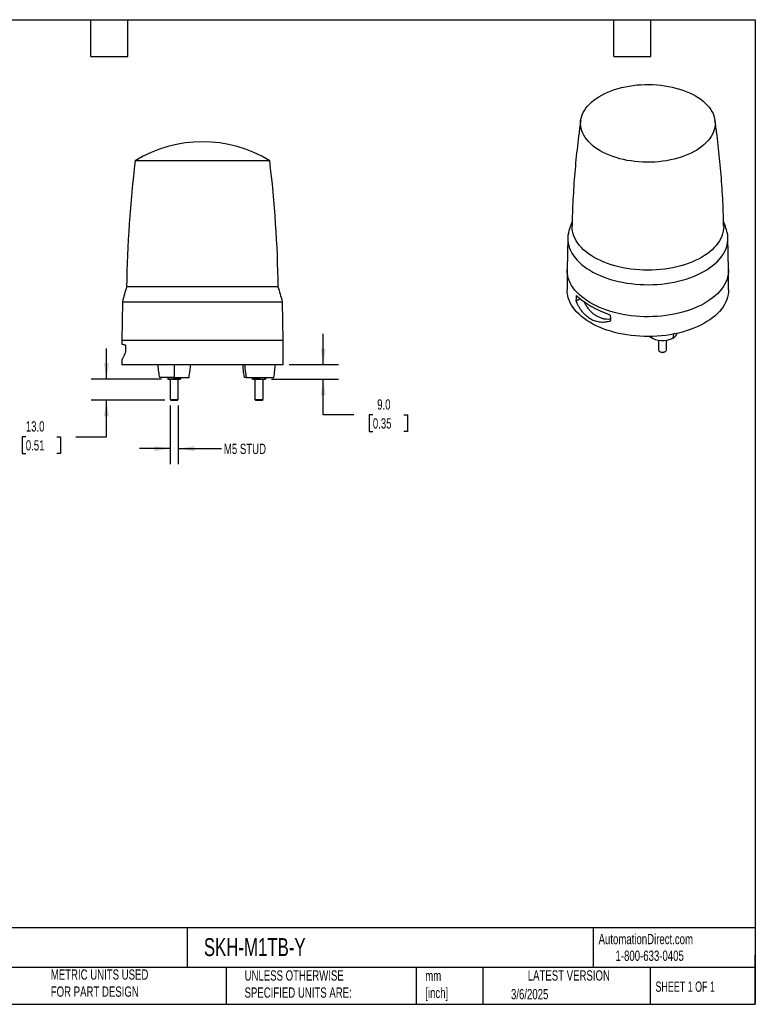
# Model space of a CAD drawing. Header units: millimetres. Extents: x 19 to 819, y 19 to 629.
# Tile 3 of 3: x 364 to 819, y 19 to 629. Entities that reach past the tile are written whole.
import ezdxf

# ---------------------------------------------------------------- set-up
doc = ezdxf.new("R2010")
doc.units = ezdxf.units.MM
doc.header["$LTSCALE"] = 3
doc.linetypes.add('SLD-Solid', pattern=[0])
doc.layers.add('DIMENSIONS', color=140, linetype='SLD-Solid', lineweight=25)
doc.layers.add('TEXT', color=140, linetype='SLD-Solid', lineweight=25)
doc.styles.add('SLDTEXTSTYLE0', font='TXT', dxfattribs={"width": 0.7})
doc.styles.add('SLDTEXTSTYLE1', font='TXT', dxfattribs={"width": 0.65})
doc.dimstyles.new('SLDDIMSTYLE1', dxfattribs={"dimtxt": 6.474023, "dimasz": 9.906, "dimexe": 0, "dimexo": 0.0625, "dimgap": 1.618506, "dimtad": 0, "dimtih": 1, "dimtoh": 1, "dimrnd": 1e-09, "dimzin": 4, "dimdsep": 46, "dimtxsty": 'SLDTEXTSTYLE0', "dimsah": 1, "dimcen": 0.09, "dimadec": 0, "dimazin": 1, "dimtfac": 1, "dimtmove": 0, "dimatfit": 0, "dimfxl": 0, "dimfrac": 2, "dimtolj": 1, "dimtzin": 12, "dimarcsym": 0})
doc.dimstyles.new('SLDDIMSTYLE2', dxfattribs={"dimtxt": 6.474023, "dimasz": 9.906, "dimexe": 0, "dimexo": 0.0625, "dimgap": 1.618506, "dimtad": 0, "dimtih": 1, "dimtoh": 1, "dimrnd": 1e-09, "dimzin": 12, "dimdsep": 46, "dimtxsty": 'SLDTEXTSTYLE0', "dimsah": 1, "dimcen": 0.09, "dimadec": 0, "dimazin": 3, "dimtfac": 1, "dimtmove": 0, "dimatfit": 0, "dimfxl": 0, "dimfrac": 2, "dimtolj": 1, "dimtzin": 12, "dimarcsym": 0})

# ---------------------------------------------------------------- blocks, each defined once
blk = doc.blocks.new('_D_2')
at = {"layer": 'DIMENSIONS'}
for p, q in [((417.29, 406.07), (417.29, 425.12)), ((451.43, 406.07), (407.77, 406.07)), ((453.38, 393.07), (407.77, 393.07)), ((417.29, 370.4), (417.29, 393.07)), ((367.34, 370.4), (365.16, 370.4)), ((365.16, 370.4), (365.16, 360.11)), ((386.57, 370.4), (388.75, 370.4)), ((388.75, 370.4), (388.75, 360.11)), ((398.24, 370.4), (417.29, 370.4)), ((365.16, 360.11), (367.34, 360.11)), ((388.75, 360.11), (386.57, 360.11))]:
    blk.add_line(p, q, dxfattribs=at)
for points in [[(417.29, 406.07), (418.82, 415.97), (415.77, 415.97)], [(417.29, 393.07), (415.77, 383.16), (418.82, 383.16)]]:
    blk.add_solid(points, dxfattribs=at)
at = {"layer": 'DIMENSIONS', "char_height": 6.35, "attachment_point": 1, "style": 'SLDTEXTSTYLE0'}
for s, insert in [('13.0', (367.34, 380.03)), ('0.51', (367.34, 368.29))]:
    blk.add_mtext(s, dxfattribs=dict(at, insert=insert))
blk = doc.blocks.new('_D_3')
at = {"layer": 'DIMENSIONS'}
for p, q in [((551.55, 415.07), (551.55, 434.12)), ((530.55, 415.07), (561.07, 415.07)), ((519.55, 406.07), (561.07, 406.07)), ((551.55, 383.97), (551.55, 406.07)), ((570.6, 383.97), (551.55, 383.97)), ((582.26, 383.97), (580.09, 383.97)), ((580.09, 383.97), (580.09, 373.68)), ((601.5, 383.97), (603.68, 383.97)), ((603.68, 383.97), (603.68, 373.68)), ((580.09, 373.68), (582.26, 373.68)), ((603.68, 373.68), (601.5, 373.68))]:
    blk.add_line(p, q, dxfattribs=at)
for points in [[(551.55, 415.07), (553.07, 424.97), (550.02, 424.97)], [(551.55, 406.07), (550.02, 396.16), (553.07, 396.16)]]:
    blk.add_solid(points, dxfattribs=at)
at = {"layer": 'DIMENSIONS', "char_height": 6.35, "attachment_point": 1, "style": 'SLDTEXTSTYLE0'}
for s, insert in [('9.0', (584.96, 393.61)), ('0.35', (582.26, 381.87))]:
    blk.add_mtext(s, dxfattribs=dict(at, insert=insert))
blk = doc.blocks.new('_D_4')
at = {"layer": 'DIMENSIONS'}
for p, q in [((456.74, 389.7), (456.74, 353.54)), ((461.74, 389.7), (461.74, 353.54)), ((456.74, 363.07), (437.69, 363.07)), ((461.74, 363.07), (488.58, 363.07))]:
    blk.add_line(p, q, dxfattribs=at)
for points in [[(456.74, 363.07), (446.84, 364.59), (446.84, 361.54)], [(461.74, 363.07), (471.65, 361.54), (471.65, 364.59)]]:
    blk.add_solid(points, dxfattribs=at)
at = {"layer": 'DIMENSIONS', "insert": (490.03, 366.11), "char_height": 6.35, "attachment_point": 1, "style": 'SLDTEXTSTYLE0'}
blk.add_mtext('M5 STUD', dxfattribs=at)

msp = doc.modelspace()

# ---------------------------------------------------------------- linework, layer by layer
for p, q in [((518.425219, 541.348462), (435.061309, 541.348462)), ((703.021326, 493.557661), (702.602436, 473.963666)), ((802.594821, 473.963666), (802.175932, 493.557661)), ((702.598629, 473.607463), (702.602436, 473.963666)), ((702.598629, 473.607463), (702.598629, 461.359351)), ((802.598629, 461.359351), (802.598629, 473.607463)), ((523.698892, 463.20702), (429.787637, 463.20702)), ((427.162186, 454.065121), (426.743264, 430.065121)), ((427.162186, 454.065121), (526.324343, 454.065121)), ((526.743264, 430.065121), (526.324343, 454.065121)), ((710.754532, 455.819635), (708.265183, 454.382565)), ((768.495952, 434.032229), (768.162689, 431.554942)), ((426.743264, 430.065121), (426.743264, 427.864733)), ((433.441994, 430.065121), (426.743264, 430.065121)), ((526.743264, 430.065121), (433.441994, 430.065121)), ((526.743264, 415.065121), (526.743264, 430.065121)), ((759.157295, 430.199219), (759.157295, 424.242215)), ((764.157295, 424.242215), (764.157295, 430.199219)), ((759.889241, 423.22187), (760.203955, 423.040131)), ((763.110636, 423.040131), (763.42535, 423.22187)), ((426.743264, 417.908283), (426.743264, 415.065121)), ((526.743264, 415.065121), (426.743264, 415.065121)), ((459.243264, 407.065121), (450.043249, 407.065121)), ((455.243264, 407.065121), (455.243264, 406.422386)), ((456.743264, 406.065121), (456.743264, 393.510121)), ((459.243264, 407.065121), (468.443279, 407.065121)), ((459.243264, 406.422386), (459.243264, 407.065121)), ((461.743264, 393.510121), (461.743264, 406.065121)), ((463.243264, 407.065121), (463.243264, 406.422386)), ((503.775817, 407.065121), (502.543249, 407.065121)), ((503.775817, 407.065121), (520.94328, 407.065121)), ((507.743264, 406.422386), (507.743264, 407.065121)), ((509.243264, 406.065121), (509.243264, 393.510121)), ((511.743264, 407.065121), (511.743264, 406.422386)), ((514.243264, 393.510121), (514.243264, 406.065121)), ((515.743264, 406.422386), (515.743264, 407.065121)), ((456.743264, 393.510121), (457.188264, 393.065121)), ((456.743264, 393.510121), (461.743264, 393.510121)), ((457.188264, 393.065121), (461.298264, 393.065121)), ((461.298264, 393.065121), (461.743264, 393.510121)), ((509.243264, 393.510121), (509.688264, 393.065121)), ((509.243264, 393.510121), (514.243264, 393.510121)), ((509.688264, 393.065121), (513.798264, 393.065121)), ((513.798264, 393.065121), (514.243264, 393.510121))]:
    msp.add_line(p, q)
at = {"flags": 128}
for points in [[(782.072222, 581.489595), (783.766493, 580.451749), (785.351285, 579.357783), (786.821033, 578.21154), (788.170573, 577.017047), (789.395165, 575.778498), (790.490508, 574.500245), (791.452754, 573.186778), (792.278524, 571.84271), (792.964917, 570.472762), (793.509522, 569.081746), (793.910426, 567.674548), (794.166221, 566.256111), (794.276007, 564.831417), (794.239401, 563.405471), (794.05653, 561.983281), (793.728037, 560.569843), (793.255075, 559.170121), (792.639305, 557.789032), (791.882892, 556.431428), (790.988491, 555.102076), (789.959244, 553.805647), (788.798766, 552.546693), (787.511135, 551.329638), (786.100872, 550.158756), (784.572931, 549.038159), (782.932679, 547.971785), (781.185878, 546.963378), (779.338663, 546.016481), (777.397522, 545.134419), (775.369275, 544.320291), (773.261045, 543.576958), (771.080237, 542.907028), (768.834512, 542.312857), (766.531758, 541.79653), (764.180063, 541.359862), (761.787688, 541.004386), (759.363037, 540.73135), (756.914625, 540.541715), (754.451052, 540.436146), (751.980974, 540.415014), (749.513064, 540.478392), (747.055993, 540.626059), (744.618391, 540.857496), (742.208819, 541.17189), (739.835742, 541.568136), (737.507495, 542.044843), (735.232257, 542.600336), (733.018018, 543.232664), (730.872557, 543.939606), (728.803409, 544.718679), (726.817843, 545.567146), (724.922833, 546.482027), (723.125036, 547.460109), (721.430765, 548.497955), (719.845973, 549.591921), (718.376225, 550.738164), (717.026685, 551.932658), (715.802093, 553.171206), (714.70675, 554.449459), (713.744503, 555.762926), (712.918733, 557.106994), (712.23234, 558.476943), (711.687736, 559.867959), (711.286832, 561.275157), (711.031037, 562.693594), (710.92125, 564.118287), (710.957857, 565.544233), (711.140728, 566.966423), (711.469221, 568.379862), (711.942183, 569.779583), (712.557953, 571.160672), (713.314366, 572.518276), (714.208767, 573.847628), (715.238014, 575.144057), (716.398491, 576.403011), (717.686123, 577.620066), (719.096386, 578.790949), (720.624327, 579.911545), (722.264579, 580.97792), (724.01138, 581.986326), (725.858595, 582.933224), (727.799736, 583.815285), (729.827983, 584.629413), (731.936213, 585.372747), (734.117021, 586.042676), (736.362746, 586.636848), (738.6655, 587.153174), (741.017194, 587.589843), (743.409569, 587.945319), (745.834221, 588.218354), (748.282633, 588.407989), (750.746205, 588.513558), (753.216284, 588.534691), (755.684194, 588.471312), (758.141265, 588.323645), (760.578867, 588.092208), (762.988439, 587.777814), (765.361516, 587.381568), (767.689763, 586.904861), (769.965001, 586.349368), (772.17924, 585.71704), (774.324701, 585.010098), (776.393848, 584.231025), (778.379414, 583.382558), (780.274424, 582.467677), (782.072222, 581.489595)], [(799.551312, 500.972728), (799.554256, 500.669176), (799.480387, 499.149279), (799.259009, 497.634165), (798.890821, 496.1286), (798.376981, 494.637322), (797.719105, 493.165021), (796.919263, 491.716332), (795.979972, 490.295812), (794.904187, 488.90793), (793.695294, 487.557053), (792.357095, 486.247432), (790.893801, 484.983187), (789.310017, 483.768296), (787.610725, 482.606581), (785.801272, 481.501698), (783.887351, 480.457123), (781.874984, 479.476143), (779.770503, 478.561843), (777.580529, 477.717102), (775.311953, 476.944576), (772.971912, 476.246697), (770.56777, 475.625659), (768.107089, 475.083418), (765.597614, 474.621679), (763.047239, 474.241896), (760.463989, 473.945262), (757.855991, 473.732712), (755.231452, 473.604913), (752.598629, 473.562269), (749.965806, 473.604913), (747.341267, 473.732712), (744.733269, 473.945262), (742.150019, 474.241896), (739.599644, 474.621679), (737.090168, 475.083418), (734.629488, 475.625659), (732.225346, 476.246697), (729.885305, 476.944576), (727.616729, 477.717102), (725.426755, 478.561843), (723.322274, 479.476143), (721.309907, 480.457123), (719.395986, 481.501698), (717.586533, 482.606581), (715.887241, 483.768296), (714.303456, 484.983187), (712.840163, 486.247432), (711.501964, 487.557053), (710.29307, 488.90793), (709.217286, 490.295812), (708.277995, 491.716332), (707.478153, 493.165021), (706.820277, 494.637322), (706.306437, 496.1286), (705.938248, 497.634165), (705.716871, 499.149279), (705.643001, 500.669176), (705.645941, 500.972485)], [(703.872206, 498.495971), (703.738483, 498.06771), (703.351346, 496.520126), (703.111181, 494.962647), (703.018707, 493.39992), (703.074198, 491.83661), (703.27749, 490.277382), (703.627976, 488.726889), (704.124609, 487.18976), (704.765908, 485.67058), (705.549958, 484.173885), (706.47442, 482.70414), (707.536535, 481.265732), (708.733133, 479.862954), (710.060643, 478.499993), (711.515103, 477.180915), (713.092172, 475.909658), (714.787144, 474.690015), (716.594961, 473.525626), (718.510226, 472.419967), (720.527225, 471.376337), (722.639937, 470.39785), (724.842058, 469.487428), (727.127015, 468.647786), (729.48799, 467.881431), (731.917936, 467.190649), (734.409601, 466.577503), (736.95555, 466.043823), (739.548183, 465.5912), (742.179764, 465.220986), (744.842439, 464.934286), (747.528262, 464.731955), (750.229217, 464.614597), (752.937243, 464.582562), (755.644258, 464.635947), (758.342184, 464.774591), (761.022969, 464.998081), (763.678612, 465.305749), (766.301189, 465.696679), (768.882871, 466.169702), (771.415955, 466.723408), (773.892881, 467.356143), (776.306256, 468.06602), (778.648879, 468.85092), (780.913757, 469.7085), (783.094132, 470.636202), (785.183496, 471.631256), (787.175614, 472.690692), (789.064541, 473.81135), (790.844639, 474.989885), (792.510596, 476.222779), (794.05744, 477.506353), (795.480555, 478.836776), (796.775693, 480.210078), (797.93899, 481.62216), (798.966973, 483.068808), (799.856574, 484.545705), (800.60514, 486.048443), (801.210435, 487.572538), (801.670653, 489.11344), (801.984421, 490.666551), (802.150803, 492.227237), (802.169301, 493.790839), (802.039861, 495.35269), (801.762869, 496.908131), (801.339151, 498.452518), (801.32373, 498.500027)], [(739.657677, 445.726607), (737.061947, 446.17195), (734.511789, 446.697766), (732.014684, 447.302512), (729.577954, 447.984416), (727.208748, 448.741476), (724.914015, 449.571472), (722.700485, 450.471971), (720.574652, 451.440329), (718.542751, 452.473708), (716.610742, 453.569075), (714.784291, 454.723219), (713.068756, 455.932753), (711.46917, 457.194131), (709.990222, 458.503651), (708.636253, 459.857474), (707.411233, 461.251627), (706.318756, 462.682023), (705.362025, 464.144464), (704.543847, 465.634663), (703.866623, 467.148246), (703.332337, 468.680776), (702.942558, 470.227757), (702.698429, 471.784651), (702.600666, 473.346891), (702.598629, 473.607463)], [(802.598629, 473.607463), (802.547702, 472.30503), (802.352303, 470.745845), (802.010968, 469.195054), (801.524699, 467.657206), (800.89492, 466.13681), (800.12348, 464.638327), (799.212642, 463.166153), (798.165077, 461.724604), (796.983858, 460.31791), (795.672449, 458.950196), (794.234697, 457.625475), (792.674819, 456.347632), (790.997391, 455.120415), (789.207333, 453.947423), (787.309895, 452.832098), (785.310643, 451.77771), (783.215441, 450.787353), (781.030435, 449.863931), (778.762033, 449.010153), (776.416889, 448.228524), (774.001883, 447.521335), (771.524097, 446.890661), (768.990799, 446.338352), (766.40942, 445.866028), (763.787532, 445.475074), (761.132825, 445.166638), (758.453086, 444.941623), (755.756174, 444.800691), (753.050001, 444.744253), (750.342504, 444.772477), (747.641624, 444.885278), (744.955285, 445.082326), (742.291364, 445.363044), (739.657677, 445.726607)], [(802.594821, 473.963666), (802.596591, 473.868034), (802.598629, 473.607463)], [(802.598629, 461.359351), (802.547702, 460.056917), (802.352303, 458.497733), (802.010968, 456.946942), (801.524699, 455.409093), (800.89492, 453.888698), (800.12348, 452.390215), (799.212642, 450.91804), (798.165077, 449.476492), (796.983858, 448.069798), (795.672449, 446.702084), (794.234697, 445.377363), (792.674819, 444.09952), (790.997391, 442.872302), (789.207333, 441.699311), (787.309895, 440.583986), (785.310643, 439.529598), (783.215441, 438.539241), (781.030435, 437.615819), (778.762033, 436.762041), (776.416889, 435.980411), (774.001883, 435.273222), (771.524097, 434.642548), (768.990799, 434.09024), (766.40942, 433.617916), (763.787532, 433.226962), (761.132825, 432.918526), (758.453086, 432.693511), (755.756174, 432.552579), (753.050001, 432.496141), (750.342504, 432.524364), (747.641624, 432.637166), (744.955285, 432.834214), (742.291364, 433.114932), (739.657677, 433.478495), (737.061947, 433.923838), (734.511789, 434.449653), (732.014684, 435.0544), (729.577954, 435.736303), (727.208748, 436.493364), (724.914015, 437.32336), (722.700485, 438.223859), (720.574652, 439.192217), (718.542751, 440.225596), (716.610742, 441.320963), (714.784291, 442.475107), (713.068756, 443.684641), (711.46917, 444.946019), (709.990222, 446.255539), (708.636253, 447.609362), (707.411233, 449.003515), (706.318756, 450.433911), (705.362025, 451.896352), (704.543847, 453.38655), (703.866623, 454.900134), (703.332337, 456.432664), (702.942558, 457.979645), (702.698429, 459.536539), (702.600666, 461.098779), (702.598629, 461.359351)], [(708.265183, 454.382565), (708.31008, 456.36689), (708.345473, 457.926902)], [(729.325078, 445.815633), (729.410897, 443.754764), (729.478387, 442.136443)], [(428.994672, 427.315685), (429.023516, 424.823618), (429.046304, 422.866624)], [(759.889529, 423.221704), (760.384692, 422.999975), (760.959818, 422.8563), (761.578769, 422.799707), (762.202654, 422.833753), (762.792272, 422.956297), (763.310575, 423.15964), (763.724997, 423.431005), (764.009497, 423.753341), (764.1462, 424.106396), (764.157295, 424.242215)]]:
    msp.add_lwpolyline(points, dxfattribs=at)
for centre, radius, start, end in [((476.743264, 473.065121), 80, 58.599006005, 121.400993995), ((1189.692319, 451.17064), 760, 173.185513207, 179.092549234), ((-236.20579, 451.17064), 760, 0.907450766, 6.814486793), ((620.650297, 403.445453), 200, 162.61398711, 165.339068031), ((332.836231, 403.445453), 200, 14.660931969, 17.38601289), ((765.911042, 436.145845), 5.113345, 296.126021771, 340.76968797), ((761.748831, 443.255336), 13.343043, 233.684354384, 298.730428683), ((760.357592, 424.330497), 1.203538, 184.206577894, 247.113563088), ((761.657285, 425.788827), 3.10927, 242.138082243, 297.867292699)]:
    msp.add_arc(centre, radius, start, end)
for points, knots in [([(711.077149, 566.507332), (710.984062, 565.897587), (710.477286, 562.578064), (709.682493, 556.517526), (708.6994, 548.327138), (707.855987, 540.107302), (707.139863, 531.865549), (706.553772, 523.605322), (706.102983, 515.330908), (705.796634, 507.785721), (705.699797, 502.997605), (705.658856, 500.973272)], [0, 0, 0, 0, 0.0282403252, 0.1537437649, 0.2793274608, 0.4049749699, 0.5306704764, 0.6563987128, 0.7821448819, 0.9078945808, 1, 1, 1, 1]), ([(799.541737, 500.972603), (799.49295, 503.244436), (799.384908, 508.275621), (799.060065, 516.05717), (798.598303, 524.312389), (798.003043, 532.54804), (797.278727, 540.759892), (796.428986, 548.944743), (795.440151, 557.094857), (794.668554, 562.948908), (794.189014, 566.07583), (794.122783, 566.507705)], [0, 0, 0, 0, 0.1033696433, 0.2289215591, 0.3543901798, 0.4797617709, 0.6050223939, 0.7301578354, 0.8551535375, 0.9799945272, 1, 1, 1, 1]), ([(705.723803, 503.785573), (705.369673, 502.832288), (704.720661, 501.08521), (704.14796, 499.302145), (703.887751, 498.492002)], [0, 0, 0, 0, 0.5456455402, 1, 1, 1, 1]), ([(801.318054, 498.512548), (801.307533, 498.546424), (800.873689, 499.943383), (800.261372, 501.706536), (799.61611, 503.411974), (799.472615, 503.791234)], [0, 0, 0, 0, 0.0189594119, 0.781833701, 1, 1, 1, 1]), ([(708.345473, 457.926902), (709.517737, 456.78601), (710.851723, 455.669466), (713.84507, 453.477405), (715.487133, 452.414625), (719.059897, 450.354752), (720.961722, 449.374423), (724.979209, 447.516545), (727.096288, 446.63817), (729.325078, 445.815633)], [0, 0, 0, 0, 0.25, 0.25, 0.5, 0.5, 0.75, 0.75, 1, 1, 1, 1]), ([(729.478387, 442.136443), (728.50289, 441.762208), (727.49763, 441.506361), (725.959641, 441.294796), (725.441883, 441.253138), (724.397813, 441.228588), (723.869617, 441.24588), (722.287008, 441.388234), (721.248978, 441.600898), (719.722618, 442.091346), (719.218927, 442.283565), (718.222428, 442.726537), (717.72722, 442.978757), (716.279058, 443.81469), (715.365272, 444.474376), (714.067719, 445.612751), (713.647419, 446.017157), (712.830854, 446.876743), (712.433, 447.334155), (711.295072, 448.759252), (710.605119, 449.783578), (709.66071, 451.427966), (709.361054, 451.994179), (708.79056, 453.163398), (708.51957, 453.767107), (708.265183, 454.382565)], [0, 0, 0, 0, 0.125, 0.125, 0.1875, 0.1875, 0.25, 0.25, 0.375, 0.375, 0.4375, 0.4375, 0.5, 0.5, 0.625, 0.625, 0.6875, 0.6875, 0.75, 0.75, 0.875, 0.875, 0.9375, 0.9375, 1, 1, 1, 1]), ([(713.069733, 454.076625), (713.414326, 453.405612), (714.131303, 452.009473), (715.423615, 450.097593), (716.905884, 448.33217), (718.543354, 446.799579), (720.299215, 445.529358), (722.156922, 444.545093), (724.081905, 443.83668), (726.058409, 443.417461), (727.854443, 443.268207), (728.969719, 443.374618), (729.424939, 443.418052)], [0, 0, 0, 0, 0.0969951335, 0.2018122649, 0.3072000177, 0.4129354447, 0.5183112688, 0.6211236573, 0.7242705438, 0.8270909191, 0.9294240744, 1, 1, 1, 1]), ([(426.750966, 427.864733), (426.748418, 427.86537), (426.701895, 427.877004), (426.868431, 427.835183), (427.269518, 427.7355), (427.961093, 427.564479), (428.650145, 427.398617), (428.994672, 427.315685)], [0, 0, 0, 0, 0.0141166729, 0.2577019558, 0.5012881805, 0.7506427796, 1, 1, 1, 1]), ([(429.046304, 422.866624), (428.893189, 422.494686), (428.586957, 421.750807), (428.158052, 420.786716), (427.76611, 419.941316), (427.426162, 419.238371), (427.149971, 418.683486), (426.937312, 418.266592), (426.801463, 418.00386), (426.739331, 417.885299), (426.749065, 417.903925), (426.751342, 417.908283)], [0, 0, 0, 0, 0.1184210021, 0.2368433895, 0.35868279, 0.480522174, 0.5993193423, 0.7181159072, 0.8403831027, 0.9626498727, 1, 1, 1, 1]), ([(449.043108, 415.065121), (449.193721, 413.567222), (449.462675, 410.892369), (449.865849, 408.234571), (450.043249, 407.065121)], [0, 0, 0, 0, 0.5599929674, 1, 1, 1, 1]), ([(468.44328, 407.065121), (468.666063, 408.554036), (469.063884, 411.212778), (469.327452, 413.888029), (469.44342, 415.065121)], [0, 0, 0, 0, 0.5600071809, 1, 1, 1, 1]), ([(501.543108, 415.065121), (501.693721, 413.567222), (501.962675, 410.892369), (502.365849, 408.234571), (502.543249, 407.065121)], [0, 0, 0, 0, 0.5599929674, 1, 1, 1, 1]), ([(520.94328, 407.065121), (521.166063, 408.554036), (521.563884, 411.212778), (521.827452, 413.888029), (521.94342, 415.065121)], [0, 0, 0, 0, 0.5600071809, 1, 1, 1, 1]), ([(457.243264, 406.065121), (456.903564, 406.065121), (456.567237, 406.098984), (455.90023, 406.223397), (455.569209, 406.313738), (455.243264, 406.422386)], [0, 0, 0, 0, 0.5, 0.5, 1, 1, 1, 1]), ([(455.243264, 406.422386), (455.243264, 406.313894), (455.243264, 406.223741), (455.243264, 406.098922), (455.243264, 406.065121), (455.243264, 406.065121)], [0, 0, 0, 0, 0.5, 0.5, 1, 1, 1, 1]), ([(455.243264, 406.065121), (455.243264, 406.065121), (455.285515, 406.065121), (455.4639, 406.065121), (455.600149, 406.065121), (455.957275, 406.065121), (456.177933, 406.065121), (456.676672, 406.065121), (456.954346, 406.065121), (457.243264, 406.065121)], [0, 0, 0, 0, 0.25, 0.25, 0.5, 0.5, 0.75, 0.75, 1, 1, 1, 1]), ([(459.243264, 406.422386), (458.917788, 406.313894), (458.58791, 406.223741), (457.919193, 406.098922), (457.582191, 406.065121), (457.243264, 406.065121)], [0, 0, 0, 0, 0.5, 0.5, 1, 1, 1, 1]), ([(457.243264, 406.065121), (457.531939, 406.065121), (457.851777, 406.065121), (458.528955, 406.065121), (458.885999, 406.065121), (459.60053, 406.065121), (459.957573, 406.065121), (460.634751, 406.065121), (460.954589, 406.065121), (461.243264, 406.065121)], [0, 0, 0, 0, 0.25, 0.25, 0.5, 0.5, 0.75, 0.75, 1, 1, 1, 1]), ([(461.243264, 406.065121), (460.903562, 406.065121), (460.567235, 406.098984), (459.900232, 406.223397), (459.56921, 406.313738), (459.243264, 406.422386)], [0, 0, 0, 0, 0.5, 0.5, 1, 1, 1, 1]), ([(463.243264, 406.422386), (462.917788, 406.313894), (462.58791, 406.223741), (461.919193, 406.098922), (461.582191, 406.065121), (461.243264, 406.065121)], [0, 0, 0, 0, 0.5, 0.5, 1, 1, 1, 1]), ([(461.243264, 406.065121), (461.531939, 406.065121), (461.809453, 406.065121), (462.308054, 406.065121), (462.528733, 406.065121), (462.885999, 406.065121), (463.022363, 406.065121), (463.200941, 406.065121), (463.243264, 406.065121), (463.243264, 406.065121)], [0, 0, 0, 0, 0.25, 0.25, 0.5, 0.5, 0.75, 0.75, 1, 1, 1, 1]), ([(461.743264, 406.065121), (461.882544, 406.065121), (462.34431, 406.065121), (462.823058, 406.065121), (463.18453, 406.065121), (463.22391, 406.065121), (463.243264, 406.065121)], [0, 0, 0, 0, 0.1453986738, 0.4820513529, 0.7454474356, 1, 1, 1, 1]), ([(463.243264, 406.065121), (463.243264, 406.065121), (463.243264, 406.098984), (463.243264, 406.223397), (463.243264, 406.313738), (463.243264, 406.422386)], [0, 0, 0, 0, 0.5, 0.5, 1, 1, 1, 1]), ([(463.243264, 406.422386), (463.243264, 406.313894), (463.243264, 406.223741), (463.243264, 406.098922), (463.243264, 406.065121), (463.243264, 406.065121)], [0, 0, 0, 0, 0.5, 0.5, 1, 1, 1, 1]), ([(509.743264, 406.065121), (509.403562, 406.065121), (509.067235, 406.098984), (508.400232, 406.223397), (508.06921, 406.313738), (507.743264, 406.422386)], [0, 0, 0, 0, 0.5, 0.5, 1, 1, 1, 1]), ([(507.743264, 406.065121), (507.743264, 406.065121), (507.743264, 406.098984), (507.743264, 406.223397), (507.743264, 406.313738), (507.743264, 406.422386)], [0, 0, 0, 0, 0.5, 0.5, 1, 1, 1, 1]), ([(507.743264, 406.065121), (507.743264, 406.065121), (507.785588, 406.065121), (507.964165, 406.065121), (508.10053, 406.065121), (508.457795, 406.065121), (508.678474, 406.065121), (509.177075, 406.065121), (509.454589, 406.065121), (509.743264, 406.065121)], [0, 0, 0, 0, 0.25, 0.25, 0.5, 0.5, 0.75, 0.75, 1, 1, 1, 1]), ([(511.743264, 406.422386), (511.417788, 406.313894), (511.08791, 406.223741), (510.419193, 406.098922), (510.082191, 406.065121), (509.743264, 406.065121)], [0, 0, 0, 0, 0.5, 0.5, 1, 1, 1, 1]), ([(509.743264, 406.065121), (510.031939, 406.065121), (510.351777, 406.065121), (511.028955, 406.065121), (511.385999, 406.065121), (512.10053, 406.065121), (512.457573, 406.065121), (513.134751, 406.065121), (513.454589, 406.065121), (513.743264, 406.065121)], [0, 0, 0, 0, 0.25, 0.25, 0.5, 0.5, 0.75, 0.75, 1, 1, 1, 1]), ([(511.743264, 406.422386), (512.068741, 406.313894), (512.398618, 406.223741), (513.067336, 406.098922), (513.404338, 406.065121), (513.743264, 406.065121)], [0, 0, 0, 0, 0.5, 0.5, 1, 1, 1, 1]), ([(513.743264, 406.065121), (514.082967, 406.065121), (514.419294, 406.098984), (515.086297, 406.223397), (515.417318, 406.313738), (515.743264, 406.422386)], [0, 0, 0, 0, 0.5, 0.5, 1, 1, 1, 1]), ([(513.743264, 406.065121), (514.031939, 406.065121), (514.309453, 406.065121), (514.808054, 406.065121), (515.028733, 406.065121), (515.385999, 406.065121), (515.522363, 406.065121), (515.700941, 406.065121), (515.743264, 406.065121), (515.743264, 406.065121)], [0, 0, 0, 0, 0.25, 0.25, 0.5, 0.5, 0.75, 0.75, 1, 1, 1, 1]), ([(515.743264, 406.422386), (515.743264, 406.313894), (515.743264, 406.223741), (515.743264, 406.098922), (515.743264, 406.065121), (515.743264, 406.065121)], [0, 0, 0, 0, 0.5, 0.5, 1, 1, 1, 1])]:
    msp.add_open_spline(points, degree=3, knots=knots)
for points in [[(459.243264, 415.065121), (459.243264, 412.389024), (459.243264, 409.719187), (459.243264, 407.065121)], [(502.90967, 415.065121), (503.121785, 412.389024), (503.409919, 409.719187), (503.775817, 407.065121)]]:
    msp.add_open_spline(points, degree=3)
at = {"layer": 'TEXT'}
for p, q in [((19.05, 628.65), (819.15, 628.65)), ((407.67, 605.79), (407.67, 628.65)), ((430.53, 605.79), (430.53, 628.65)), ((731.52, 605.79), (731.52, 628.65)), ((754.38, 605.79), (754.38, 628.65)), ((819.15, 628.65), (819.15, 19.05)), ((407.67, 605.79), (430.53, 605.79)), ((731.52, 605.79), (754.38, 605.79)), ((819.15, 66.378323), (19.05, 66.378323)), ((467.276686, 66.378323), (467.276686, 41.91)), ((718.726132, 66.378323), (718.726132, 41.91)), ((819.15, 19.05), (819.15, 49.53)), ((819.15, 41.91), (19.05, 41.91)), ((491.340532, 41.91), (491.340532, 19.05)), ((609.072914, 41.91), (609.072914, 19.05)), ((650.436293, 41.91), (650.436293, 19.05)), ((754.046247, 41.91), (754.046247, 19.05)), ((19.05, 19.05), (819.15, 19.05))]:
    msp.add_line(p, q, dxfattribs=at)

# ---------------------------------------------------------------- texts
for s, insert, char_height, attachment_point, style in [('AutomationDirect.com', (722.084876, 62.629594), 6.35, 1, 'SLDTEXTSTYLE0'), ('PATLITE AUDIBLE - VISUAL SIGNAL BEACON: YELLOW', (23.897203, 60.019161), 11.1125, 1, 'SLDTEXTSTYLE0'), ('SKH-M1TB-Y', (477.623166, 60.019161), 11.1125, 1, 'SLDTEXTSTYLE0'), ('1-800-633-0405', (732.574739, 52.311071), 6.35, 1, 'SLDTEXTSTYLE0'), ('METRIC UNITS USED ^JFOR PART DESIGN', (382.813004, 40.667648), 6.35, 1, 'SLDTEXTSTYLE0'), ('UNLESS OTHERWISE ^JSPECIFIED UNITS ARE:', (502.823739, 40.081527), 6.35, 1, 'SLDTEXTSTYLE0'), ('mm^J[inch]', (614.721508, 39.891567), 6.35, 1, 'SLDTEXTSTYLE0'), ('LATEST VERSION', (703.656394, 40.091982), 6.35, 2, 'SLDTEXTSTYLE0'), ('SHEET 1 OF 1', (757.323857, 33.154471), 6.35, 1, 'SLDTEXTSTYLE1'), ('3/6/2025', (667.838426, 28.491359), 6.35, 1, 'SLDTEXTSTYLE0')]:
    msp.add_mtext(s, dxfattribs=dict(at, insert=insert, char_height=char_height, attachment_point=attachment_point, style=style))

# ---------------------------------------------------------------- dimensions: what is measured, and where the dimension line sits
at = {"layer": 'DIMENSIONS'}
for base, p1, p2, picture, middle in [((551.545701, 406.065121), (526.743264, 415.065121), (515.743264, 406.065121), '_D_3', (551.545701, 383.972602)), ((417.292423, 393.065121), (455.243264, 406.065121), (457.188264, 393.065121), '_D_2', (417.292423, 370.397978))]:
    dim = msp.add_linear_dim(base=base, p1=p1, p2=p2, angle=90, dimstyle='SLDDIMSTYLE1', dxfattribs=at)
    dim.commit()
    dim.dimension.update_dxf_attribs({"geometry": picture, "text_midpoint": middle, "dimtype": 160})
dim = msp.add_linear_dim(base=(461.743264, 363.065121), p1=(456.743264, 393.510121), p2=(461.743264, 393.510121), text='M5 STUD', dimstyle='SLDDIMSTYLE2', dxfattribs=at)
dim.commit()
dim.dimension.update_dxf_attribs({"geometry": '_D_4', "text_midpoint": (509.647912, 363.065121), "dimtype": 160})

doc.saveas('drawing.dxf')
